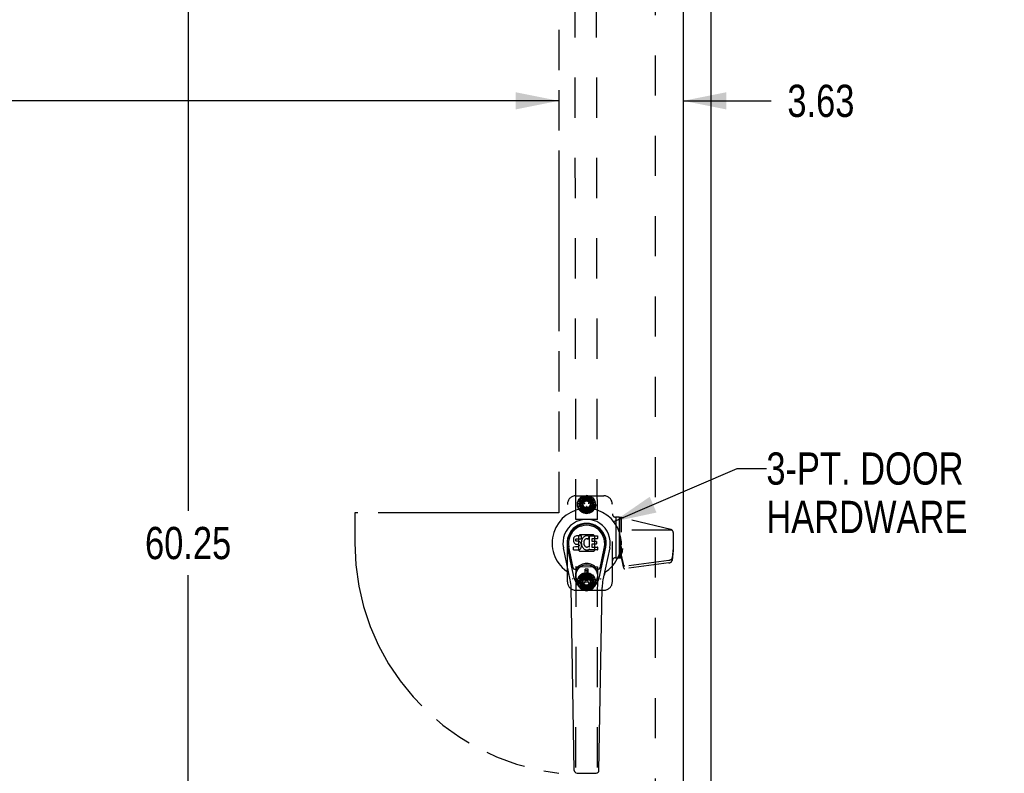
# Model space of a CAD drawing. Header units: inches. Extents: x 0 to 212, y 0 to 138.
# Tile 19 of 43: x 78 to 107, y 42 to 64. Entities that reach past the tile are written whole.
import ezdxf

# ---------------------------------------------------------------- set-up
doc = ezdxf.new("R2010")
doc.units = ezdxf.units.IN
doc.header["$LTSCALE"] = 11.6875
doc.header["$MEASUREMENT"] = 0
doc.linetypes.add('HIDDEN', pattern=[0.2, 0.1, -0.1])
doc.linetypes.add('PHANTOM', pattern=[0.8, 0.45, -0.05, 0.1, -0.05, 0.1, -0.05])
doc.layers.get('0').update_dxf_attribs({"linetype": 'CONTINUOUS'})
for name, color, linetype in [('02___PRT_ALL_AXES', 7, 'CONTINUOUS'), ('AVAILABLE_DOOR_SPACE', 7, 'CONTINUOUS'), ('DEFAULT_2', 8, 'HIDDEN'), ('DIMENSIONS', 7, 'CONTINUOUS')]:
    doc.layers.add(name, color=color, linetype=linetype)
doc.styles.get("Standard").update_dxf_attribs({"font": 'txt', "width": 0.8})
doc.dimstyles.new('DIMSTYLE_1', dxfattribs={"dimtxt": 0.9375, "dimasz": 1.25, "dimexe": 0.09, "dimexo": 0.07, "dimgap": 0.0375, "dimtad": 0, "dimtih": 1, "dimtoh": 1, "dimzin": 4, "dimdsep": 46, "dimtxsty": 'Standard', "dimblk": '_FILLED', "dimblk1": '_FILLED', "dimblk2": '_FILLED', "dimcen": 0.09, "dimadec": 0, "dimazin": 0, "dimtfac": 1, "dimtofl": 0, "dimtmove": 0, "dimatfit": 3, "dimldrblk": '_FILLED', "dimfxl": 0, "dimtolj": 1, "dimtzin": 4, "dimarcsym": 0})
doc.dimstyles.get("Standard").update_dxf_attribs({"dimtxt": 1.0625, "dimasz": 1.25, "dimexe": 0.09, "dimexo": 0.07, "dimgap": 0.09, "dimtad": 0, "dimtih": 1, "dimtoh": 1, "dimdec": 3, "dimzin": 4, "dimdsep": 46, "dimtxsty": 'Standard', "dimblk": '_FILLED', "dimblk1": '_FILLED', "dimblk2": '_FILLED', "dimcen": 0.09, "dimadec": 0, "dimazin": 0, "dimtp": 0.001, "dimtm": 0.001, "dimtfac": 1, "dimtdec": 3, "dimtofl": 0, "dimtmove": 0, "dimatfit": 3, "dimldrblk": '_FILLED', "dimfxl": 0, "dimtolj": 1, "dimtzin": 4, "dimarcsym": 0})

# ---------------------------------------------------------------- blocks, each defined once
blk = doc.blocks.new('_FILLED')
at = {"color": 0, "linetype": 'ByBlock'}
blk.add_solid([(0, 0), (-1, 0.2), (-1, -0.2)], dxfattribs=at)
blk = doc.blocks.new('*D12')
at = {"layer": 'DIMENSIONS', "color": 2, "linetype": 'Continuous'}
for p, q in [((64.224, 61.202), (71.937, 61.202)), ((93.787, 61.202), (76.625, 61.202))]:
    blk.add_line(p, q, dxfattribs=at)
at = {"layer": 'DIMENSIONS', "color": 2, "linetype": 'Continuous', "xscale": 1.25, "yscale": 1.25, "zscale": 1.25, "rotation": 180}
blk.add_blockref('_FILLED', (64.224, 61.202), dxfattribs=at)
at = {"layer": 'DIMENSIONS', "color": 2, "linetype": 'Continuous', "xscale": 1.25, "yscale": 1.25, "zscale": 1.25}
blk.add_blockref('_FILLED', (93.787, 61.202), dxfattribs=at)
at = {"layer": 'DIMENSIONS', "color": 2, "linetype": 'Continuous', "insert": (74.281, 61.671), "char_height": 0.9375, "width": 3.75, "attachment_point": 2, "line_spacing_factor": 0.9}
blk.add_mtext('29.56', dxfattribs=at)
blk = doc.blocks.new('*D13')
at = {"layer": 'DIMENSIONS', "color": 2, "linetype": 'Continuous'}
for p, q in [((93.787, 61.202), (91.287, 61.202)), ((97.412, 61.202), (99.973, 61.202))]:
    blk.add_line(p, q, dxfattribs=at)
at = {"layer": 'DIMENSIONS', "color": 2, "linetype": 'Continuous', "xscale": 1.25, "yscale": 1.25, "zscale": 1.25}
blk.add_blockref('_FILLED', (93.787, 61.202), dxfattribs=at)
at = {"layer": 'DIMENSIONS', "color": 2, "linetype": 'Continuous', "xscale": 1.25, "yscale": 1.25, "zscale": 1.25, "rotation": 180}
blk.add_blockref('_FILLED', (97.412, 61.202), dxfattribs=at)
at = {"layer": 'DIMENSIONS', "color": 2, "linetype": 'Continuous', "insert": (100.442, 61.671), "char_height": 0.9375, "width": 3, "attachment_point": 1, "line_spacing_factor": 0.9}
blk.add_mtext('3.63', dxfattribs=at)
blk = doc.blocks.new('*D15')
at = {"layer": 'DIMENSIONS', "color": 2, "linetype": 'Continuous'}
for p, q in [((82.802, 78.459), (84.126, 78.459)), ((83.001, 78.459), (83.001, 49.271)), ((83.001, 18.209), (83.001, 47.396)), ((82.802, 18.209), (84.126, 18.209))]:
    blk.add_line(p, q, dxfattribs=at)
at = {"layer": 'DIMENSIONS', "color": 2, "linetype": 'Continuous', "xscale": 1.25, "yscale": 1.25, "zscale": 1.25}
for p, rotation in [((83.001, 78.459), 90), ((83.001, 18.209), 270)]:
    blk.add_blockref('_FILLED', p, dxfattribs=dict(at, rotation=rotation))
at = {"layer": 'DIMENSIONS', "color": 2, "linetype": 'Continuous', "insert": (83.001, 48.803), "char_height": 0.9375, "width": 3.75, "attachment_point": 2, "line_spacing_factor": 0.9}
blk.add_mtext('60.25', dxfattribs=at)

msp = doc.modelspace()

# ---------------------------------------------------------------- linework, layer by layer
at = {"color": 3, "linetype": 'Continuous'}
for p, q in [((98.224, 10.438), (98.224, 82.23)), ((97.412, 79.48), (97.412, 17.188))]:
    msp.add_line(p, q, dxfattribs=at)
at = {"color": 7, "linetype": 'Continuous'}
for p, q in [((94.215, 48.448), (94.213, 48.425)), ((94.22, 48.472), (94.215, 48.448)), ((94.229, 48.494), (94.22, 48.472)), ((94.243, 48.514), (94.229, 48.494)), ((94.252, 48.522), (94.243, 48.514)), ((94.261, 48.528), (94.252, 48.522)), ((94.283, 48.538), (94.261, 48.528)), ((94.306, 48.545), (94.283, 48.538)), ((94.285, 48.428), (94.287, 48.443)), ((94.287, 48.443), (94.29, 48.45)), ((94.29, 48.45), (94.296, 48.454)), ((94.296, 48.454), (94.31, 48.459)), ((94.446, 48.545), (94.306, 48.545)), ((94.31, 48.459), (94.325, 48.46)), ((94.325, 48.46), (94.438, 48.46)), ((94.438, 48.46), (94.444, 48.461)), ((94.444, 48.461), (94.445, 48.466)), ((94.445, 48.466), (94.447, 48.479)), ((94.448, 48.503), (94.446, 48.545)), ((94.447, 48.479), (94.448, 48.503)), ((94.469, 48.445), (94.46, 48.425)), ((94.48, 48.465), (94.469, 48.445)), ((94.493, 48.483), (94.48, 48.465)), ((94.507, 48.5), (94.493, 48.483)), ((94.524, 48.515), (94.507, 48.5)), ((94.542, 48.528), (94.524, 48.515)), ((94.562, 48.537), (94.542, 48.528)), ((94.551, 48.437), (94.543, 48.427)), ((94.562, 48.445), (94.551, 48.437)), ((94.584, 48.542), (94.562, 48.537)), ((94.586, 48.455), (94.562, 48.445)), ((94.606, 48.544), (94.584, 48.542)), ((94.599, 48.459), (94.586, 48.455)), ((94.613, 48.459), (94.599, 48.459)), ((94.629, 48.544), (94.606, 48.544)), ((94.626, 48.455), (94.613, 48.459)), ((94.638, 48.451), (94.626, 48.455)), ((94.64, 48.542), (94.629, 48.544)), ((94.65, 48.538), (94.64, 48.542)), ((94.67, 48.521), (94.644, 48.453)), ((94.669, 48.526), (94.65, 48.538)), ((94.679, 48.543), (94.916, 48.543)), ((94.679, 48.218), (94.679, 48.543)), ((94.749, 48.456), (94.749, 48.388)), ((94.916, 48.46), (94.754, 48.46)), ((94.92, 48.539), (94.92, 48.464)), ((94.123, 47.264), (93.926, 48.19)), ((94.234, 47.312), (94.041, 48.215)), ((94.089, 47.989), (94.045, 48.216)), ((94.157, 47.842), (94.082, 48.223)), ((94.213, 48.425), (94.214, 48.401)), ((94.214, 48.401), (94.218, 48.377)), ((94.216, 48.139), (94.216, 48.214)), ((94.218, 48.377), (94.226, 48.355)), ((94.28, 48.219), (94.22, 48.218)), ((94.226, 48.355), (94.239, 48.335)), ((94.239, 48.335), (94.255, 48.317)), ((94.255, 48.317), (94.275, 48.304)), ((94.275, 48.304), (94.286, 48.3)), ((94.34, 48.219), (94.28, 48.219)), ((94.284, 48.413), (94.285, 48.428)), ((94.285, 48.405), (94.284, 48.413)), ((94.287, 48.398), (94.285, 48.405)), ((94.286, 48.3), (94.298, 48.298)), ((94.292, 48.392), (94.287, 48.398)), ((94.298, 48.388), (94.292, 48.392)), ((94.312, 48.384), (94.298, 48.388)), ((94.298, 48.298), (94.346, 48.298)), ((94.336, 48.385), (94.312, 48.384)), ((94.36, 48.383), (94.336, 48.385)), ((94.356, 48.22), (94.34, 48.219)), ((94.346, 48.298), (94.353, 48.297)), ((94.353, 48.297), (94.36, 48.295)), ((94.362, 48.224), (94.356, 48.22)), ((94.384, 48.378), (94.36, 48.383)), ((94.36, 48.295), (94.366, 48.29)), ((94.367, 48.229), (94.362, 48.224)), ((94.366, 48.29), (94.371, 48.284)), ((94.377, 48.241), (94.367, 48.229)), ((94.371, 48.284), (94.378, 48.27)), ((94.379, 48.248), (94.377, 48.241)), ((94.378, 48.27), (94.38, 48.255)), ((94.38, 48.255), (94.379, 48.248)), ((94.395, 48.373), (94.384, 48.378)), ((94.388, 48.14), (94.408, 48.153)), ((94.405, 48.366), (94.395, 48.373)), ((94.422, 48.35), (94.405, 48.366)), ((94.408, 48.153), (94.425, 48.17)), ((94.435, 48.33), (94.422, 48.35)), ((94.425, 48.17), (94.431, 48.18)), ((94.431, 48.18), (94.437, 48.191)), ((94.444, 48.307), (94.435, 48.33)), ((94.437, 48.191), (94.445, 48.213)), ((94.451, 48.284), (94.444, 48.307)), ((94.45, 48.381), (94.445, 48.337)), ((94.445, 48.337), (94.446, 48.315)), ((94.445, 48.213), (94.451, 48.237)), ((94.446, 48.315), (94.449, 48.293)), ((94.449, 48.293), (94.454, 48.271)), ((94.454, 48.403), (94.45, 48.381)), ((94.453, 48.26), (94.451, 48.284)), ((94.451, 48.237), (94.453, 48.26)), ((94.46, 48.425), (94.454, 48.403)), ((94.454, 48.271), (94.461, 48.25)), ((94.461, 48.25), (94.482, 48.21)), ((94.482, 48.21), (94.495, 48.192)), ((94.495, 48.192), (94.51, 48.175)), ((94.51, 48.175), (94.526, 48.16)), ((94.516, 48.353), (94.515, 48.326)), ((94.515, 48.326), (94.516, 48.313)), ((94.519, 48.379), (94.516, 48.353)), ((94.516, 48.313), (94.519, 48.3)), ((94.523, 48.392), (94.519, 48.379)), ((94.519, 48.3), (94.529, 48.275)), ((94.528, 48.404), (94.523, 48.392)), ((94.526, 48.16), (94.544, 48.147)), ((94.543, 48.427), (94.528, 48.404)), ((94.529, 48.275), (94.543, 48.252)), ((94.543, 48.252), (94.551, 48.242)), ((94.544, 48.147), (94.554, 48.142)), ((94.551, 48.242), (94.562, 48.233)), ((94.562, 48.233), (94.573, 48.225)), ((94.573, 48.225), (94.585, 48.221)), ((94.585, 48.221), (94.598, 48.218)), ((94.598, 48.218), (94.612, 48.218)), ((94.612, 48.218), (94.625, 48.22)), ((94.625, 48.22), (94.638, 48.224)), ((94.638, 48.224), (94.65, 48.229)), ((94.65, 48.229), (94.661, 48.237)), ((94.651, 48.14), (94.67, 48.151)), ((94.667, 48.236), (94.679, 48.218)), ((94.681, 48.151), (94.67, 48.151)), ((94.67, 48.151), (94.67, 48.151)), ((94.681, 48.138), (94.681, 48.151)), ((94.75, 48.297), (94.75, 48.219)), ((94.754, 48.384), (94.885, 48.384)), ((94.885, 48.302), (94.755, 48.302)), ((94.755, 48.215), (94.917, 48.215)), ((94.889, 48.379), (94.889, 48.306)), ((94.921, 48.211), (94.921, 48.138)), ((94.965, 47.312), (95.158, 48.215)), ((95.042, 47.842), (95.117, 48.223)), ((95.273, 48.19), (95.076, 47.264)), ((95.109, 47.989), (95.154, 48.216)), ((94.221, 48.134), (94.365, 48.134)), ((94.365, 48.134), (94.377, 48.136)), ((94.377, 48.136), (94.388, 48.14)), ((94.554, 48.142), (94.564, 48.138)), ((94.564, 48.138), (94.586, 48.132)), ((94.586, 48.132), (94.608, 48.13)), ((94.608, 48.13), (94.63, 48.133)), ((94.63, 48.133), (94.651, 48.14)), ((94.917, 48.134), (94.685, 48.134)), ((94.205, 47.617), (94.157, 47.842)), ((94.645, 47.576), (94.554, 47.576)), ((94.554, 47.202), (94.554, 47.576)), ((94.645, 47.202), (94.645, 47.576)), ((94.994, 47.617), (95.042, 47.842)), ((94.554, 47.537), (94.645, 47.537)), ((94.605, 47.537), (94.605, 47.458)), ((94.645, 47.458), (94.605, 47.458)), ((94.241, 41.718), (94.149, 47.039)), ((94.645, 47.242), (94.554, 47.242)), ((94.554, 47.202), (94.645, 47.202)), ((94.957, 41.718), (95.05, 47.039)), ((94.32, 41.641), (94.879, 41.641))]:
    msp.add_line(p, q, dxfattribs=at)
for points in [[(94.201, 47.281), (94.199, 47.287), (94.198, 47.292), (94.196, 47.298), (94.195, 47.303)], [(95.004, 47.303), (95.002, 47.298), (95.001, 47.292), (94.999, 47.287), (94.998, 47.281)]]:
    msp.add_lwpolyline(points, dxfattribs=at)
for radius in [0.317, 0.313]:
    msp.add_circle((94.599, 47.389), radius, dxfattribs=at)
for centre, radius, start, end in [((94.599, 48.334), 1.004, 305.5066, 234.4934), ((94.599, 48.334), 0.689, 347.9703, 192.0297), ((94.599, 48.334), 0.571, 347.9703, 192.0297), ((94.599, 48.324), 0.527, 348.9402, 191.0594), ((94.64, 48.455), 0.00448, 246.1578, 339.0016), ((94.666, 48.523), 0.00448, 339.0016, 51.8729), ((94.754, 48.456), 0.00448, 90, 180), ((94.916, 48.539), 0.00448, 0, 90), ((94.916, 48.464), 0.00448, 270, 360), ((94.22, 48.214), 0.00448, 90, 180.0119), ((94.664, 48.233), 0.00448, 34.0893, 127.3444), ((94.754, 48.388), 0.00448, 180, 270), ((94.755, 48.297), 0.00448, 90, 180), ((94.755, 48.219), 0.00448, 180, 270), ((94.885, 48.379), 0.00448, 0, 90), ((94.885, 48.306), 0.00448, 270, 360), ((94.917, 48.211), 0.00448, 0, 90), ((94.221, 48.139), 0.00483, 180, 270), ((94.685, 48.138), 0.00448, 180, 270), ((94.917, 48.138), 0.00448, 270, 360), ((94.263, 47.629), 0.0591, 192.0297, 324.5763), ((94.599, 47.389), 0.354, 35.4237, 144.5763), ((94.936, 47.629), 0.0591, 215.4237, 347.9703), ((93.902, 47.356), 0.197, 12.0297, 54.4934), ((94.599, 47.389), 0.374, 192.0297, 347.9703), ((95.297, 47.356), 0.197, 125.5066, 167.9703), ((92.968, 47.018), 1.181, 1, 12.0297), ((96.231, 47.018), 1.181, 167.9703, 179), ((94.32, 41.72), 0.0787, 181, 270), ((94.879, 41.72), 0.0787, 270, 359)]:
    msp.add_arc(centre, radius, start, end, dxfattribs=at)
msp.add_ellipse((94.599, 48.324), major_axis=(0, 0.565), ratio=0.999848, start_param=-1.76365, end_param=1.76365, dxfattribs=at)
at = {"layer": '02___PRT_ALL_AXES', "color": 8, "linetype": 'HIDDEN'}
for p, q in [((94.288, 49.021), (94.24, 78.521)), ((94.913, 49.022), (94.865, 78.522)), ((94.913, 49.022), (94.288, 49.021)), ((95.56, 49.082), (95.56, 47.905)), ((95.439, 47.905), (95.561, 47.905)), ((94.288, 47.647), (94.24, 18.147)), ((94.288, 47.647), (94.913, 47.646)), ((94.913, 47.646), (94.865, 18.146))]:
    msp.add_line(p, q, dxfattribs=at)
for centre, radius in [((94.599, 49.459), 0.195), ((94.599, 49.459), 0.172), ((94.599, 47.209), 0.195), ((94.599, 47.209), 0.172)]:
    msp.add_circle(centre, radius, dxfattribs=at)
at = {"layer": 'AVAILABLE_DOOR_SPACE', "color": 4, "linetype": 'PHANTOM'}
for p, q in [((93.787, 78.459), (93.787, 49.209)), ((93.787, 49.209), (87.849, 49.209)), ((87.849, 49.209), (87.849, 48.334))]:
    msp.add_line(p, q, dxfattribs=at)
msp.add_arc((94.599, 48.334), 6.75, 180, 263.0865, dxfattribs=at)
at = {"layer": 'DEFAULT_2', "color": 8, "linetype": 'HIDDEN'}
for p, q in [((96.599, 78.886), (96.599, 17.782)), ((94.289, 49.709), (95.099, 49.709)), ((94.338, 49.504), (94.371, 49.582)), ((94.369, 49.591), (94.427, 49.653)), ((94.369, 49.591), (94.494, 49.519)), ((94.49, 49.514), (94.371, 49.582)), ((94.49, 49.638), (94.389, 49.463)), ((94.494, 49.519), (94.403, 49.627)), ((94.516, 49.548), (94.427, 49.653)), ((94.428, 49.662), (94.504, 49.7)), ((94.428, 49.662), (94.521, 49.552)), ((94.521, 49.552), (94.473, 49.684)), ((94.7, 49.643), (94.498, 49.643)), ((94.551, 49.571), (94.504, 49.7)), ((94.508, 49.708), (94.592, 49.718)), ((94.508, 49.708), (94.557, 49.573)), ((94.557, 49.573), (94.557, 49.714)), ((94.592, 49.58), (94.592, 49.718)), ((94.599, 49.724), (94.682, 49.705)), ((94.599, 49.724), (94.599, 49.581)), ((94.599, 49.581), (94.647, 49.713)), ((94.635, 49.575), (94.682, 49.705)), ((94.69, 49.708), (94.641, 49.573)), ((94.641, 49.573), (94.731, 49.681)), ((94.672, 49.556), (94.761, 49.662)), ((94.77, 49.662), (94.678, 49.552)), ((94.678, 49.552), (94.8, 49.623)), ((94.69, 49.708), (94.761, 49.662)), ((94.701, 49.526), (94.821, 49.595)), ((94.829, 49.592), (94.705, 49.52)), ((94.809, 49.464), (94.708, 49.638)), ((94.77, 49.662), (94.821, 49.595)), ((94.854, 49.511), (94.829, 49.592)), ((94.039, 47.209), (94.039, 49.459)), ((94.338, 49.504), (94.479, 49.48)), ((94.338, 49.412), (94.342, 49.497)), ((94.338, 49.412), (94.479, 49.437)), ((94.479, 49.437), (94.341, 49.462)), ((94.478, 49.473), (94.342, 49.497)), ((94.481, 49.431), (94.345, 49.407)), ((94.37, 49.326), (94.345, 49.407)), ((94.494, 49.398), (94.355, 49.373)), ((94.479, 49.48), (94.357, 49.55)), ((94.37, 49.326), (94.494, 49.398)), ((94.497, 49.392), (94.378, 49.323)), ((94.378, 49.323), (94.429, 49.255)), ((94.39, 49.453), (94.49, 49.279)), ((94.521, 49.365), (94.399, 49.295)), ((94.429, 49.255), (94.521, 49.365)), ((94.526, 49.361), (94.438, 49.255)), ((94.558, 49.344), (94.467, 49.236)), ((94.482, 49.528), (94.481, 49.526)), ((94.541, 49.485), (94.482, 49.519)), ((94.488, 49.529), (94.547, 49.496)), ((94.509, 49.209), (94.558, 49.344)), ((94.564, 49.342), (94.517, 49.212)), ((94.548, 49.487), (94.549, 49.489)), ((94.6, 49.337), (94.551, 49.204)), ((94.594, 49.327), (94.593, 49.395)), ((94.6, 49.4), (94.598, 49.4)), ((94.599, 49.322), (94.601, 49.322)), ((94.6, 49.193), (94.6, 49.337)), ((94.605, 49.395), (94.606, 49.327)), ((94.606, 49.337), (94.606, 49.199)), ((94.691, 49.209), (94.641, 49.344)), ((94.641, 49.344), (94.641, 49.203)), ((94.648, 49.347), (94.695, 49.217)), ((94.65, 49.489), (94.651, 49.487)), ((94.652, 49.496), (94.71, 49.53)), ((94.716, 49.519), (94.658, 49.486)), ((94.77, 49.256), (94.678, 49.365)), ((94.678, 49.365), (94.726, 49.233)), ((94.683, 49.37), (94.772, 49.264)), ((94.705, 49.52), (94.844, 49.544)), ((94.83, 49.326), (94.705, 49.398)), ((94.705, 49.398), (94.796, 49.29)), ((94.708, 49.404), (94.828, 49.335)), ((94.709, 49.28), (94.809, 49.454)), ((94.718, 49.526), (94.717, 49.528)), ((94.718, 49.487), (94.854, 49.511)), ((94.861, 49.505), (94.719, 49.48)), ((94.719, 49.48), (94.858, 49.456)), ((94.861, 49.413), (94.719, 49.438)), ((94.719, 49.438), (94.842, 49.367)), ((94.721, 49.444), (94.856, 49.42)), ((94.772, 49.264), (94.83, 49.326)), ((94.828, 49.335), (94.861, 49.413)), ((94.856, 49.42), (94.861, 49.505)), ((95.349, 47.209), (95.349, 49.459)), ((94.438, 49.255), (94.509, 49.209)), ((94.7, 49.275), (94.499, 49.274)), ((94.517, 49.212), (94.6, 49.193)), ((94.606, 49.199), (94.691, 49.209)), ((94.695, 49.217), (94.77, 49.256)), ((95.439, 49.089), (95.44, 49.089)), ((95.456, 47.905), (95.456, 49.089)), ((95.457, 47.905), (95.457, 49.089)), ((95.561, 47.905), (95.561, 49.081)), ((95.619, 48.651), (95.619, 49.073)), ((97.05, 48.725), (95.677, 49.06)), ((94.363, 48.529), (94.363, 48.139)), ((94.367, 48.54), (94.393, 48.566)), ((94.794, 48.57), (94.404, 48.57)), ((94.805, 48.566), (94.831, 48.54)), ((94.836, 48.139), (94.836, 48.529)), ((97.085, 48.709), (95.619, 48.709)), ((97.119, 48.638), (97.119, 48.118)), ((95.599, 48.155), (95.642, 48.155)), ((95.599, 47.905), (95.599, 48.155)), ((95.616, 48.077), (95.599, 48.155)), ((95.619, 48.273), (95.619, 48.387)), ((95.619, 48.105), (95.619, 48.233)), ((95.619, 48.159), (95.642, 48.159)), ((95.642, 48.064), (95.642, 48.159)), ((97.119, 48.188), (97.091, 47.908)), ((94.393, 48.102), (94.367, 48.128)), ((94.404, 48.097), (94.794, 48.097)), ((94.831, 48.128), (94.805, 48.102)), ((95.457, 47.905), (95.456, 47.905)), ((95.56, 47.905), (95.619, 47.905)), ((95.599, 47.947), (95.599, 47.959)), ((95.599, 47.938), (95.599, 47.947)), ((95.599, 47.932), (95.599, 47.938)), ((95.599, 47.928), (95.599, 47.932)), ((95.599, 47.925), (95.599, 47.928)), ((95.6, 47.923), (95.599, 47.925)), ((95.6, 47.922), (95.6, 47.923)), ((95.6, 47.921), (95.6, 47.922)), ((95.6, 47.92), (95.6, 47.921)), ((95.6, 47.919), (95.6, 47.92)), ((95.6, 47.92), (95.6, 47.92)), ((95.6, 47.918), (95.6, 47.919)), ((95.6, 47.919), (95.6, 47.919)), ((95.613, 48.041), (95.617, 48.017)), ((95.616, 47.926), (95.619, 47.91)), ((95.618, 48.064), (95.642, 48.064)), ((95.619, 47.905), (95.619, 48.049)), ((95.679, 47.676), (95.619, 47.98)), ((95.679, 47.606), (95.619, 47.91)), ((97.092, 47.908), (97.09, 47.898)), ((97.119, 48.118), (97.091, 47.838)), ((97.092, 47.908), (97.091, 47.908)), ((97.091, 47.838), (97.091, 47.908)), ((97.092, 47.908), (97.092, 47.838)), ((96.989, 47.824), (95.714, 47.658)), ((96.989, 47.753), (95.714, 47.588)), ((97.092, 47.838), (97.09, 47.828)), ((97.092, 47.838), (97.091, 47.838)), ((94.338, 47.256), (94.371, 47.334)), ((94.479, 47.231), (94.357, 47.301)), ((94.37, 47.342), (94.428, 47.404)), ((94.37, 47.342), (94.494, 47.27)), ((94.491, 47.265), (94.371, 47.334)), ((94.49, 47.389), (94.39, 47.215)), ((94.494, 47.27), (94.404, 47.379)), ((94.516, 47.298), (94.428, 47.404)), ((94.429, 47.413), (94.505, 47.451)), ((94.429, 47.413), (94.521, 47.303)), ((94.521, 47.303), (94.473, 47.435)), ((94.7, 47.393), (94.499, 47.394)), ((94.552, 47.321), (94.505, 47.451)), ((94.509, 47.459), (94.593, 47.469)), ((94.509, 47.459), (94.558, 47.324)), ((94.558, 47.324), (94.558, 47.465)), ((94.593, 47.331), (94.593, 47.469)), ((94.593, 47.273), (94.594, 47.341)), ((94.601, 47.346), (94.599, 47.346)), ((94.6, 47.475), (94.682, 47.455)), ((94.6, 47.475), (94.6, 47.331)), ((94.6, 47.331), (94.648, 47.463)), ((94.606, 47.341), (94.605, 47.273)), ((94.635, 47.326), (94.682, 47.455)), ((94.691, 47.459), (94.641, 47.324)), ((94.641, 47.324), (94.732, 47.431)), ((94.673, 47.307), (94.762, 47.412)), ((94.77, 47.412), (94.678, 47.303)), ((94.678, 47.303), (94.8, 47.373)), ((94.691, 47.459), (94.762, 47.412)), ((94.702, 47.276), (94.821, 47.344)), ((94.83, 47.342), (94.705, 47.27)), ((94.705, 47.27), (94.844, 47.294)), ((94.809, 47.214), (94.709, 47.388)), ((94.77, 47.412), (94.821, 47.344)), ((94.854, 47.26), (94.83, 47.342)), ((94.338, 47.256), (94.479, 47.231)), ((94.338, 47.164), (94.343, 47.248)), ((94.338, 47.164), (94.479, 47.188)), ((94.479, 47.188), (94.341, 47.213)), ((94.478, 47.224), (94.343, 47.248)), ((94.481, 47.182), (94.345, 47.158)), ((94.369, 47.077), (94.345, 47.158)), ((94.494, 47.148), (94.355, 47.124)), ((94.369, 47.077), (94.494, 47.148)), ((94.497, 47.143), (94.378, 47.074)), ((94.378, 47.074), (94.428, 47.006)), ((94.389, 47.205), (94.49, 47.03)), ((94.521, 47.116), (94.399, 47.046)), ((94.428, 47.006), (94.521, 47.116)), ((94.526, 47.112), (94.437, 47.006)), ((94.437, 47.006), (94.508, 46.96)), ((94.557, 47.095), (94.467, 46.987)), ((94.481, 47.142), (94.482, 47.14)), ((94.482, 47.149), (94.541, 47.183)), ((94.547, 47.172), (94.488, 47.138)), ((94.7, 47.025), (94.498, 47.025)), ((94.508, 46.96), (94.557, 47.095)), ((94.564, 47.093), (94.516, 46.963)), ((94.549, 47.179), (94.548, 47.181)), ((94.599, 47.087), (94.551, 46.955)), ((94.598, 47.268), (94.6, 47.268)), ((94.599, 46.944), (94.599, 47.087)), ((94.606, 47.087), (94.606, 46.95)), ((94.69, 46.96), (94.641, 47.095)), ((94.641, 47.095), (94.641, 46.954)), ((94.647, 47.097), (94.694, 46.967)), ((94.651, 47.181), (94.65, 47.179)), ((94.71, 47.138), (94.652, 47.172)), ((94.658, 47.182), (94.716, 47.148)), ((94.77, 47.006), (94.678, 47.116)), ((94.678, 47.116), (94.725, 46.983)), ((94.683, 47.12), (94.771, 47.014)), ((94.694, 46.967), (94.77, 47.006)), ((94.829, 47.076), (94.705, 47.148)), ((94.705, 47.148), (94.795, 47.04)), ((94.708, 47.03), (94.809, 47.204)), ((94.708, 47.154), (94.827, 47.085)), ((94.717, 47.14), (94.718, 47.142)), ((94.718, 47.237), (94.854, 47.26)), ((94.861, 47.255), (94.719, 47.23)), ((94.719, 47.23), (94.858, 47.205)), ((94.861, 47.163), (94.719, 47.188)), ((94.719, 47.188), (94.841, 47.117)), ((94.72, 47.194), (94.856, 47.17)), ((94.771, 47.014), (94.829, 47.076)), ((94.827, 47.085), (94.861, 47.163)), ((94.856, 47.17), (94.861, 47.255)), ((94.289, 46.959), (95.099, 46.959)), ((94.516, 46.963), (94.599, 46.944)), ((94.606, 46.95), (94.69, 46.96))]:
    msp.add_line(p, q, dxfattribs=at)
for points in [[(95.619, 48.159), (95.622, 48.159), (95.624, 48.159), (95.627, 48.159), (95.629, 48.159), (95.631, 48.16), (95.634, 48.16), (95.636, 48.16), (95.638, 48.161), (95.64, 48.161), (95.642, 48.162), (95.644, 48.162), (95.646, 48.163), (95.648, 48.164), (95.65, 48.165), (95.651, 48.165), (95.653, 48.166), (95.655, 48.167), (95.656, 48.168), (95.658, 48.169), (95.659, 48.17)], [(95.619, 48.105), (95.6, 47.918), (95.6, 47.918), (95.6, 47.918), (95.6, 47.917), (95.6, 47.917), (95.6, 47.917), (95.6, 47.917), (95.6, 47.917), (95.6, 47.917), (95.6, 47.917), (95.6, 47.916), (95.6, 47.916), (95.6, 47.916), (95.6, 47.916), (95.6, 47.916), (95.6, 47.916), (95.6, 47.916), (95.6, 47.916), (95.6, 47.916), (95.6, 47.916), (95.6, 47.916), (95.6, 47.917), (95.6, 47.917), (95.6, 47.917), (95.6, 47.917), (95.6, 47.917), (95.6, 47.917), (95.6, 47.917), (95.6, 47.917), (95.6, 47.918), (95.6, 47.918), (95.6, 47.918), (95.6, 47.918)], [(97.09, 47.898), (97.089, 47.895), (97.088, 47.892), (97.087, 47.889), (97.086, 47.886), (97.084, 47.882), (97.082, 47.879), (97.081, 47.876), (97.079, 47.873), (97.077, 47.87), (97.074, 47.868), (97.072, 47.865), (97.07, 47.862), (97.067, 47.859), (97.064, 47.857), (97.061, 47.854), (97.058, 47.852), (97.055, 47.849), (97.052, 47.847), (97.049, 47.845), (97.045, 47.843), (97.042, 47.841), (97.038, 47.839), (97.034, 47.837), (97.03, 47.835), (97.027, 47.833), (97.023, 47.832), (97.018, 47.83), (97.014, 47.829), (97.01, 47.828), (97.006, 47.827), (97.002, 47.826), (96.997, 47.825), (96.993, 47.824), (96.989, 47.824)], [(95.714, 47.658), (95.712, 47.658), (95.711, 47.658), (95.709, 47.658), (95.708, 47.658), (95.706, 47.658), (95.705, 47.658), (95.703, 47.658), (95.702, 47.658), (95.7, 47.658), (95.699, 47.659), (95.697, 47.659), (95.696, 47.66), (95.695, 47.66), (95.693, 47.661), (95.692, 47.661), (95.691, 47.662), (95.69, 47.662), (95.689, 47.663), (95.687, 47.664), (95.686, 47.665), (95.685, 47.665), (95.684, 47.666), (95.684, 47.667), (95.683, 47.668), (95.682, 47.669), (95.681, 47.67), (95.681, 47.671), (95.68, 47.672), (95.68, 47.673), (95.679, 47.674), (95.679, 47.675), (95.679, 47.676)], [(95.679, 47.606), (95.679, 47.605), (95.679, 47.604), (95.68, 47.603), (95.68, 47.602), (95.681, 47.601), (95.681, 47.6), (95.682, 47.599), (95.683, 47.598), (95.684, 47.597), (95.684, 47.596), (95.685, 47.595), (95.686, 47.594), (95.687, 47.594), (95.689, 47.593), (95.69, 47.592), (95.691, 47.591), (95.692, 47.591), (95.693, 47.59), (95.695, 47.59), (95.696, 47.589), (95.697, 47.589), (95.699, 47.588), (95.7, 47.588), (95.702, 47.588), (95.703, 47.588), (95.705, 47.587), (95.706, 47.587), (95.708, 47.587), (95.709, 47.587), (95.711, 47.587), (95.712, 47.587), (95.714, 47.588)], [(96.989, 47.753), (96.993, 47.754), (96.997, 47.755), (97.002, 47.756), (97.006, 47.757), (97.01, 47.758), (97.014, 47.759), (97.018, 47.76), (97.023, 47.762), (97.027, 47.763), (97.03, 47.765), (97.034, 47.767), (97.038, 47.768), (97.042, 47.77), (97.045, 47.772), (97.049, 47.775), (97.052, 47.777), (97.055, 47.779), (97.058, 47.781), (97.061, 47.784), (97.064, 47.786), (97.067, 47.789), (97.07, 47.792), (97.072, 47.794), (97.074, 47.797), (97.077, 47.8), (97.079, 47.803), (97.081, 47.806), (97.082, 47.809), (97.084, 47.812), (97.086, 47.815), (97.087, 47.819), (97.088, 47.822), (97.089, 47.825), (97.09, 47.828)]]:
    msp.add_lwpolyline(points, dxfattribs=at)
for centre, radius in [((94.599, 49.459), 0.266), ((94.599, 49.459), 0.168), ((94.599, 49.459), 0.122), ((94.599, 49.459), 0.102), ((94.599, 47.209), 0.266), ((94.599, 47.209), 0.168), ((94.599, 47.209), 0.122), ((94.599, 47.209), 0.102)]:
    msp.add_circle(centre, radius, dxfattribs=at)
for centre, radius, start, end in [((94.289, 49.459), 0.25, 90, 180), ((94.498, 49.633), 0.01, 90.0912, 150.0967), ((94.7, 49.633), 0.01, 30.0904, 90.0959), ((95.099, 49.459), 0.25, 0, 90), ((94.398, 49.458), 0.01, 150.0919, 210.0953), ((94.485, 49.523), 0.005, 150.0918, 240.0918), ((94.486, 49.525), 0.005, 60.0918, 150.0918), ((94.544, 49.49), 0.005, 240.0918, 330.0918), ((94.544, 49.491), 0.005, 330.0918, 60.0918), ((94.598, 49.395), 0.005, 90.0918, 180.0918), ((94.599, 49.327), 0.005, 180.0918, 270.0918), ((94.6, 49.395), 0.005, 0.0918, 90.0918), ((94.601, 49.327), 0.005, 270.0918, 0.0918), ((94.654, 49.492), 0.005, 120.0918, 210.0918), ((94.655, 49.49), 0.005, 210.0918, 300.0918), ((94.713, 49.525), 0.005, 30.0918, 120.0918), ((94.714, 49.524), 0.005, 300.0918, 30.0918), ((94.801, 49.459), 0.01, 330.0919, 30.0953), ((94.499, 49.284), 0.01, 210.0904, 270.0959), ((94.7, 49.285), 0.01, 270.0912, 330.0967), ((95.439, 49.179), 0.09, 180, 270), ((95.44, 48.089), 1, 76.3015, 90), ((97.029, 48.638), 0.09, 0, 76.3015), ((94.378, 48.529), 0.0156, 135, 180), ((94.404, 48.555), 0.0156, 90, 135), ((94.794, 48.555), 0.0156, 45, 90), ((94.82, 48.529), 0.0156, 0, 45), ((94.378, 48.139), 0.0156, 180, 225), ((94.404, 48.113), 0.0156, 225, 270), ((94.794, 48.113), 0.0156, 270, 315), ((94.82, 48.139), 0.0156, 315, 360), ((95.439, 47.815), 0.09, 90, 180), ((94.499, 47.384), 0.01, 89.9076, 149.9131), ((94.599, 47.341), 0.005, 89.9082, 179.9082), ((94.601, 47.341), 0.005, 359.9082, 89.9082), ((94.7, 47.383), 0.01, 29.9067, 89.9123), ((94.289, 47.209), 0.25, 180, 270), ((94.398, 47.21), 0.01, 149.9083, 209.9117), ((94.485, 47.145), 0.005, 119.9082, 209.9082), ((94.486, 47.143), 0.005, 209.9082, 299.9082), ((94.498, 47.035), 0.01, 209.9067, 269.9123), ((94.544, 47.178), 0.005, 29.9082, 119.9082), ((94.544, 47.177), 0.005, 299.9082, 29.9082), ((94.598, 47.273), 0.005, 179.9082, 269.9082), ((94.6, 47.273), 0.005, 269.9082, 359.9082), ((94.654, 47.176), 0.005, 149.9082, 239.9082), ((94.655, 47.178), 0.005, 59.9082, 149.9082), ((94.7, 47.035), 0.01, 269.9076, 329.9131), ((94.713, 47.142), 0.005, 239.9082, 329.9082), ((94.714, 47.144), 0.005, 329.9082, 59.9082), ((94.801, 47.209), 0.01, 329.9083, 29.9117), ((95.099, 47.209), 0.25, 270, 360)]:
    msp.add_arc(centre, radius, start, end, dxfattribs=at)
for centre, major_axis, ratio, start_param, end_param in [((95.499, 48.049), (0, 0.126), 0.955893, -1.457897, -1.346424), ((95.499, 49.043), (-0.119, 1.127), 0.010271, -3.269376, -3.045004), ((95.499, 47.993), (0, 0.131), 0.915669, -1.570796, -1.383116), ((95.499, 48.049), (0, 0.131), 0.915669, -1.570796, -1.457897)]:
    msp.add_ellipse(centre, major_axis=major_axis, ratio=ratio, start_param=start_param, end_param=end_param, dxfattribs=at)

# ---------------------------------------------------------------- texts
at = {"layer": 'DIMENSIONS', "color": 2, "linetype": 'Continuous', "insert": (99.831, 50.971), "char_height": 0.9375, "width": 7.5, "attachment_point": 1, "line_spacing_factor": 0.9}
msp.add_mtext('3-PT. DOOR\\PHARDWARE', dxfattribs=at)

# ---------------------------------------------------------------- dimensions: what is measured, and where the dimension line sits
at = {"layer": 'DIMENSIONS', "color": 2, "linetype": 'Continuous'}
for base, p1, p2, picture, middle in [((97.411868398, 61.2019677), (93.786868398, 49.20895479), (97.411868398, 79.45995479), '*D13', (101.942166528, 61.2019677)), ((93.787, 61.202), (64.224, 78.459), (93.787, 49.209), '*D12', (74.281, 61.202))]:
    dim = msp.add_linear_dim(base=base, p1=p1, p2=p2, dimstyle='DIMSTYLE_1', dxfattribs=at)
    dim.commit()
    dim.dimension.update_dxf_attribs({"geometry": picture, "text_midpoint": middle, "dimtype": 160})
dim = msp.add_linear_dim(base=(83.001, 18.209), p1=(84.196, 78.459), p2=(84.196, 18.209), angle=270, dimstyle='DIMSTYLE_1', dxfattribs=at)
dim.commit()
dim.dimension.update_dxf_attribs({"geometry": '*D15', "text_midpoint": (83.001, 48.334), "dimtype": 160})

# ---------------------------------------------------------------- leaders
at = {"layer": 'DIMENSIONS', "color": 2, "linetype": 'Continuous', "annotation_type": 0, "has_hookline": 1, "hookline_direction": 1, "text_width": 0.539}
msp.add_leader([(95.387, 48.957), (98.982, 50.502), (99.831, 50.502)], dimstyle='Standard', override={"dimtad": 0}, dxfattribs=at)

doc.saveas('drawing.dxf')
